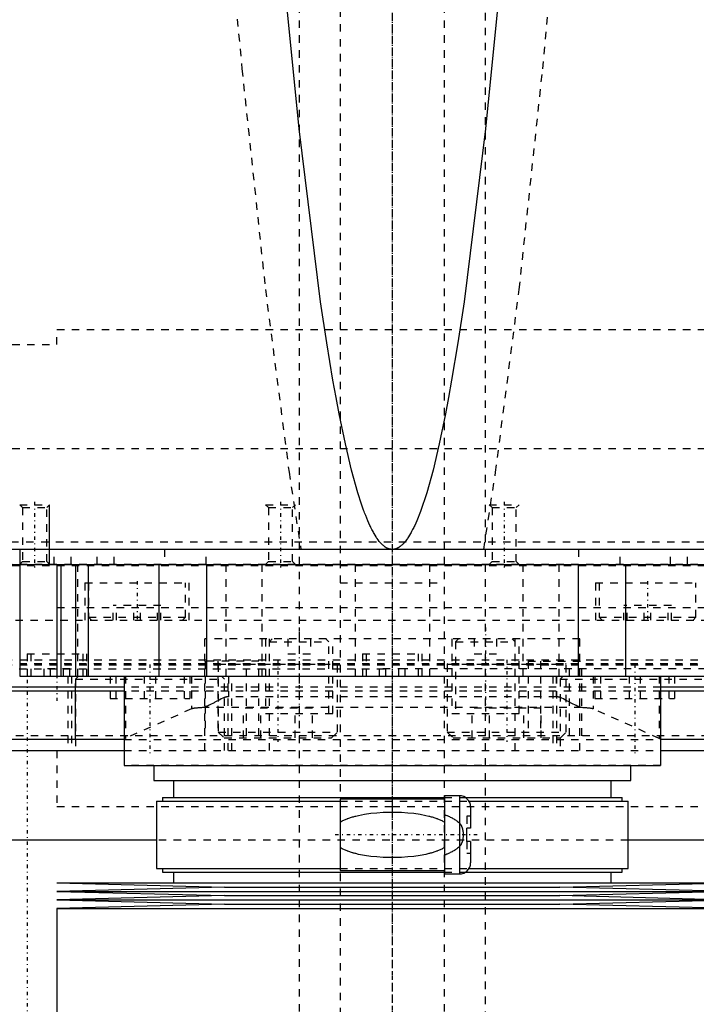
# Model space of a CAD drawing. Extents: x -125 to 125, y -123 to 447.
# Tile 3 of 10: x -50 to 41, y -27 to 106. Entities that reach past the tile are written whole.
import ezdxf

# ---------------------------------------------------------------- set-up
doc = ezdxf.new("R2010")
doc.units = 0
doc.linetypes.add('CENTER', pattern=[1.5, 0.45, -0.5, 0.05, -0.5])
doc.linetypes.add('DASHED', pattern=[2, 1, -1])
for name, color, linetype in [('AM_0', 7, 'CONTINUOUS'), ('AM_10', 7, 'CONTINUOUS'), ('AM_3', 7, 'DASHED'), ('AM_7', 7, 'CENTER')]:
    doc.layers.add(name, color=color, linetype=linetype)

msp = doc.modelspace()

# ---------------------------------------------------------------- linework, layer by layer
at = {"layer": 'AM_0', "color": 7, "linetype": 'CONTINUOUS'}
for p, q in [((79, 34.5), (-79, 34.5)), ((-50, 34.5), (-50, 17.5)), ((-78.5, 32.5), (78.5, 32.5)), ((-45, 32.5), (-45, 17.5)), ((-44.5, 32.5), (-44.5, 17.5)), ((-42.5, 32.5), (-42.5, 17.5)), ((-40.83, 32.5), (-40.83, 17.5)), ((-31.31, 32.5), (-31.31, 17.5)), ((-24.92, 32.5), (-24.92, 17.5)), ((24.92, 32.5), (24.92, 17.5)), ((31.31, 32.5), (31.31, 17.5)), ((-50, 17.5), (50, 17.5)), ((-36, 17.5), (-36, 5.5)), ((36, 17.5), (36, 5.5)), ((-36, 16), (-60, 16)), ((60, 16), (36, 16)), ((-36, 15.5), (-60, 15.5)), ((-42.5, 9), (-42.5, 15.5)), ((60, 15.5), (36, 15.5)), ((-36, 9), (-52.5, 9)), ((52.5, 9), (36, 9)), ((-68.3, 7.5), (-36, 7.5)), ((36, 7.5), (68.3, 7.5)), ((-36, 5.5), (36, 5.5)), ((-32, 5.5), (-32, 3.5)), ((32, 3.5), (32, 5.5)), ((-32, 3.5), (32, 3.5)), ((-29.35, 3.5), (-29.35, 1.2)), ((29.35, 1.2), (29.35, 3.5)), ((9, 1.45), (7, 1.45)), ((7, 1.45), (7, -9.05)), ((9, 1.45), (9, -9.05)), ((-31.65, 0.7), (-31.65, -8.3)), ((-31.65, 0.7), (-7, 0.7)), ((-30.85, 1.2), (-30.85, 0.7)), ((-30.85, 1.2), (7, 1.2)), ((7, 1), (-7, 1)), ((-7, 1), (-7, -8.6)), ((9.83, 1.2), (30.85, 1.2)), ((10.3, 0.7), (31.65, 0.7)), ((30.85, 0.7), (30.85, 1.2)), ((31.65, -8.3), (31.65, 0.7)), ((10.5, -0.05), (10.5, -2.9)), ((10, -4.7), (10, -2.9)), ((10.5, -2.9), (10, -2.9)), ((-31.65, -4.5), (-65.59, -4.5)), ((10.5, -4.7), (10, -4.7)), ((10.5, -4.7), (10.5, -7.55)), ((65.59, -4.5), (31.65, -4.5)), ((-31.65, -8.3), (-7, -8.3)), ((-30.85, -8.3), (-30.85, -8.8)), ((-30.85, -8.8), (7, -8.8)), ((-29.35, -8.8), (-29.35, -10.25)), ((-7, -8.6), (7, -8.6)), ((7, -9.05), (9, -9.05)), ((9.83, -8.8), (30.85, -8.8)), ((10.3, -8.3), (31.65, -8.3)), ((29.35, -10.25), (29.35, -8.8)), ((30.85, -8.8), (30.85, -8.3)), ((-45, -10.25), (-22.5, -10.82)), ((-45, -10.25), (45, -10.25)), ((22.5, -10.82), (45, -10.25)), ((-22.5, -10.82), (-45, -11.39)), ((-45, -11.39), (-22.5, -11.96)), ((-45, -11.39), (45, -11.39)), ((-22.5, -10.82), (22.5, -10.82)), ((45, -11.39), (22.5, -10.82)), ((22.5, -11.96), (45, -11.39)), ((-22.5, -11.96), (-45, -12.53)), ((-45, -12.53), (-22.5, -13.1)), ((-45, -12.53), (45, -12.53)), ((-22.5, -13.1), (-45, -13.67)), ((-22.5, -11.96), (22.5, -11.96)), ((-22.5, -13.1), (22.5, -13.1)), ((45, -12.53), (22.5, -11.96)), ((22.5, -13.1), (45, -12.53)), ((45, -13.67), (22.5, -13.1)), ((-45, -13.67), (-45, -30.25)), ((-45, -13.67), (45, -13.67))]:
    msp.add_line(p, q, dxfattribs=at)
for points in [[(0, 34.5, 0), (-0.01, 34.5, 0), (-0.04, 34.5, 0), (-0.06, 34.5, 0), (-0.07, 34.5, 0), (-0.08, 34.5, 0), (-0.11, 34.5, 0), (-0.13, 34.51, 0), (-0.15, 34.51, 0), (-0.18, 34.51, 0), (-0.2, 34.51, 0), (-0.21, 34.52, 0), (-0.22, 34.52, 0), (-0.25, 34.52, 0), (-0.27, 34.53, 0), (-0.29, 34.53, 0), (-0.32, 34.54, 0), (-0.34, 34.54, 0), (-0.35, 34.54, 0), (-0.36, 34.55, 0), (-0.39, 34.55, 0), (-0.41, 34.56, 0), (-0.42, 34.56, 0), (-0.43, 34.57, 0), (-0.46, 34.57, 0), (-0.48, 34.58, 0), (-0.49, 34.59, 0), (-0.5, 34.59, 0), (-0.53, 34.6, 0), (-0.55, 34.61, 0), (-0.57, 34.62, 0), (-0.6, 34.63, 0), (-0.62, 34.64, 0), (-0.63, 34.64, 0), (-0.64, 34.65, 0), (-0.67, 34.66, 0), (-0.69, 34.67, 0), (-0.71, 34.68, 0), (-0.74, 34.69, 0), (-0.76, 34.71, 0), (-0.77, 34.71, 0), (-0.78, 34.72, 0), (-0.81, 34.73, 0), (-0.83, 34.74, 0), (-0.85, 34.76, 0), (-0.88, 34.77, 0), (-0.9, 34.79, 0), (-0.91, 34.8, 0), (-0.92, 34.8, 0), (-0.95, 34.82, 0), (-0.97, 34.83, 0), (-1.05, 34.89, 0), (-1.19, 35.01, 0), (-1.26, 35.07, 0), (-1.33, 35.13, 0), (-1.47, 35.27, 0), (-1.61, 35.43, 0), (-1.75, 35.59, 0), (-1.89, 35.78, 0), (-2.03, 35.97, 0), (-2.1, 36.07, 0), (-2.17, 36.18, 0), (-2.31, 36.41, 0), (-2.45, 36.64, 0), (-2.52, 36.77, 0), (-2.59, 36.89, 0), (-2.73, 37.16, 0), (-2.87, 37.44, 0), (-2.94, 37.59, 0), (-3.01, 37.73, 0), (-3.15, 38.04, 0), (-3.29, 38.36, 0), (-3.43, 38.7, 0), (-3.57, 39.05, 0), (-3.71, 39.41, 0), (-3.78, 39.6, 0), (-3.85, 39.79, 0), (-3.99, 40.18, 0), (-4.13, 40.59, 0), (-4.62, 42.12, 0), (-5.46, 45.14, 0), (-6.29, 48.66, 0), (-7.13, 52.68, 0), (-7.54, 54.88, 0), (-7.96, 57.2, 0), (-8.79, 62.22, 0), (-9.62, 67.74, 0), (-12.5, 90.94, 0), (-14.95, 115.63, 0)], [(14.95, 115.63, 0), (12.5, 90.94, 0), (9.62, 67.74, 0), (8.79, 62.22, 0), (7.96, 57.2, 0), (7.54, 54.88, 0), (7.13, 52.68, 0), (6.29, 48.66, 0), (5.46, 45.14, 0), (4.62, 42.12, 0), (3.78, 39.6, 0), (3.29, 38.36, 0), (3.15, 38.04, 0), (3.01, 37.73, 0), (2.94, 37.59, 0), (2.87, 37.44, 0), (2.73, 37.16, 0), (2.59, 36.89, 0), (2.52, 36.77, 0), (2.45, 36.64, 0), (2.31, 36.41, 0), (2.17, 36.18, 0), (2.1, 36.07, 0), (2.03, 35.97, 0), (1.89, 35.78, 0), (1.75, 35.59, 0), (1.61, 35.43, 0), (1.47, 35.27, 0), (1.33, 35.13, 0), (1.26, 35.07, 0), (1.19, 35.01, 0), (1.05, 34.89, 0), (0.91, 34.8, 0), (0.83, 34.74, 0), (0.81, 34.73, 0), (0.78, 34.72, 0), (0.77, 34.71, 0), (0.76, 34.71, 0), (0.74, 34.69, 0), (0.71, 34.68, 0), (0.69, 34.67, 0), (0.67, 34.66, 0), (0.64, 34.65, 0), (0.63, 34.64, 0), (0.62, 34.64, 0), (0.6, 34.63, 0), (0.57, 34.62, 0), (0.55, 34.61, 0), (0.53, 34.6, 0), (0.5, 34.59, 0), (0.49, 34.59, 0), (0.48, 34.58, 0), (0.46, 34.57, 0), (0.43, 34.57, 0), (0.42, 34.56, 0), (0.41, 34.56, 0), (0.39, 34.55, 0), (0.36, 34.55, 0), (0.35, 34.54, 0), (0.34, 34.54, 0), (0.32, 34.54, 0), (0.29, 34.53, 0), (0.27, 34.53, 0), (0.25, 34.52, 0), (0.22, 34.52, 0), (0.21, 34.52, 0), (0.2, 34.51, 0), (0.18, 34.51, 0), (0.15, 34.51, 0), (0.13, 34.51, 0), (0.11, 34.5, 0), (0.08, 34.5, 0), (0.07, 34.5, 0), (0.06, 34.5, 0), (0.04, 34.5, 0), (0.01, 34.5, 0), (0, 34.5, 0)]]:
    msp.add_polyline3d(points, dxfattribs=at)
for centre, start, end in [((9, -0.05), 0, 90), ((9, -7.55), 270, 0)]:
    msp.add_arc(centre, 1.5, start, end, dxfattribs=at)
at = {"layer": 'AM_10', "color": 7, "linetype": 'CONTINUOUS'}
msp.add_line((-46, 32.5), (-46, 40.5), dxfattribs=at)
at = {"layer": 'AM_3', "color": 6, "linetype": 'DASHED'}
for p, q in [((-7, 421), (-7, -97.5)), ((7, -97.5), (7, 421)), ((-12.5, 405.5), (-12.5, -56.5)), ((12.5, -56.5), (12.5, 405.5)), ((-45, 62), (-45, 64)), ((-45, 64), (45, 64)), ((-65, 62), (-45, 62)), ((100, 48), (-100, 48)), ((-50, 40.5), (-49.62, 40.12)), ((-50, 40.5), (-46, 40.5)), ((-49.62, 40.12), (-49.62, 32.88)), ((-49.62, 40.12), (-46.38, 40.12)), ((-46.38, 40.12), (-46, 40.5)), ((-46.38, 32.88), (-46.38, 40.12)), ((-17, 40.5), (-16.62, 40.12)), ((-17, 40.5), (-13, 40.5)), ((-16.62, 40.12), (-16.62, 32.88)), ((-16.62, 40.12), (-13.38, 40.12)), ((-13.38, 40.12), (-13, 40.5)), ((-13.38, 32.88), (-13.38, 40.12)), ((13, 40.5), (13.38, 40.12)), ((13, 40.5), (17, 40.5)), ((13.38, 40.12), (13.38, 32.88)), ((13.38, 40.12), (16.62, 40.12)), ((16.62, 40.12), (17, 40.5)), ((16.62, 32.88), (16.62, 40.12)), ((77.86, 35.5), (-77.86, 35.5)), ((-45.38, 32.5), (-45.38, 34.5)), ((-43.08, 32.5), (-43.08, 34.5)), ((-39.62, 32.5), (-39.62, 34.5)), ((-37.31, 32.5), (-37.31, 34.5)), ((-30.58, 34.5), (-30.58, 32.5)), ((-25, 32.5), (-25, 34.5)), ((25, 34.5), (25, 32.5)), ((30.58, 32.5), (30.58, 34.5)), ((37.31, 32.5), (37.31, 34.5)), ((39.62, 32.5), (39.62, 34.5)), ((77, 32.5), (-60.01, 32.5)), ((60, 32.3), (-60, 32.3)), ((-49.62, 32.88), (-50, 32.5)), ((-49.62, 32.88), (-46.38, 32.88)), ((-46, 32.5), (-46.38, 32.88)), ((-42.23, 32.5), (-42.23, 17.5)), ((-22.36, 32.5), (-22.36, 17.5)), ((-17.5, 32.5), (-17.5, 17.5)), ((-16.62, 32.88), (-17, 32.5)), ((-16.62, 32.88), (-13.38, 32.88)), ((-13, 32.5), (-13.38, 32.88)), ((-5, 32.5), (-5, 17.5)), ((5, 32.5), (5, 17.5)), ((13.38, 32.88), (13, 32.5)), ((13.38, 32.88), (16.62, 32.88)), ((17, 32.5), (16.62, 32.88)), ((17.5, 32.5), (17.5, 17.5)), ((22.36, 32.5), (22.36, 17.5)), ((-41.25, 30), (-41.25, 25)), ((-41.25, 30), (-27.25, 30)), ((-40.75, 30), (-40.75, 25.4)), ((-27.75, 25.4), (-27.75, 30)), ((-27.25, 25), (-27.25, 30)), ((-7, 30), (7, 30)), ((27.25, 30), (27.25, 25)), ((27.25, 30), (41.25, 30)), ((27.75, 30), (27.75, 25.4)), ((40.75, 25.4), (40.75, 30)), ((-45, 26.7), (45, 26.7)), ((-45, 26.7), (0, 26.7)), ((-37.45, 25), (-37.45, 27)), ((-31.05, 27), (-37.45, 27)), ((-37, 25), (-37, 27)), ((-34.7, 25), (-34.7, 27)), ((-33.8, 25), (-33.8, 27)), ((-31.5, 25), (-31.5, 27)), ((-31.05, 25), (-31.05, 27)), ((31.05, 25), (31.05, 27)), ((37.45, 27), (31.05, 27)), ((31.5, 25), (31.5, 27)), ((33.8, 25), (33.8, 27)), ((34.7, 25), (34.7, 27)), ((37, 25), (37, 27)), ((37.45, 25), (37.45, 27)), ((-40.75, 25.4), (-40.35, 25)), ((-40.75, 25.4), (-27.75, 25.4)), ((-28.15, 25), (-27.75, 25.4)), ((27.75, 25.4), (28.15, 25)), ((27.75, 25.4), (40.75, 25.4)), ((40.35, 25), (40.75, 25.4)), ((-78.56, 25), (78.56, 25)), ((-25.16, 7.5), (-25.16, 22.5)), ((25.16, 22.5), (-25.16, 22.5)), ((-17, 22.5), (-17, 12.5)), ((-16.1, 22.5), (-16.5, 22.1)), ((-16.5, 7.5), (-16.5, 22.5)), ((-14, 22.5), (-14, 20.5)), ((-11, 22.5), (-11, 20.5)), ((-8.5, 22.1), (-8.9, 22.5)), ((-8, 12.5), (-8, 22.5)), ((8, 22.5), (8, 12.5)), ((8.9, 22.5), (8.5, 22.1)), ((11, 22.5), (11, 20.5)), ((14, 22.5), (14, 20.5)), ((16.5, 22.1), (16.1, 22.5)), ((16.5, 7.5), (16.5, 22.5)), ((17, 12.5), (17, 22.5)), ((25.16, 7.5), (25.16, 22.5)), ((-16.5, 22.1), (-8.5, 22.1)), ((-8.5, 12.5), (-8.5, 22.1)), ((8.5, 22.1), (8.5, 12.5)), ((8.5, 22.1), (16.5, 22.1)), ((-49, 20.5), (-49, 17.5)), ((-49, 20.5), (-41, 20.5)), ((-48.5, 20.5), (-48.5, 17.5)), ((-41.5, 17.5), (-41.5, 20.5)), ((-41, 17.5), (-41, 20.5)), ((-14, 20.5), (-11, 20.5)), ((-4, 20.5), (-4, 17.5)), ((-4, 20.5), (4, 20.5)), ((-3.5, 20.5), (-3.5, 17.5)), ((3.5, 17.5), (3.5, 20.5)), ((4, 17.5), (4, 20.5)), ((11, 20.5), (14, 20.5)), ((-60.07, 18.5), (-0.87, 18.5)), ((-60.04, 19.2), (60.04, 19.2)), ((-60.01, 19), (60.01, 19)), ((-60, 19.7), (60, 19.7)), ((-43.27, 18.5), (-46.73, 18.5)), ((-46.73, 17.5), (-46.73, 18.5)), ((-45.87, 17.5), (-45.87, 18.5)), ((-44.13, 17.5), (-44.13, 18.5)), ((-43.27, 17.5), (-43.27, 18.5)), ((-25.09, 19.5), (-25.09, 9.5)), ((-17.89, 19.5), (-25.09, 19.5)), ((-23.43, 19.5), (-23.43, 9.5)), ((-23.25, 19.2), (-23.35, 19.1)), ((-23.35, 19.1), (-23.35, 10)), ((-23.35, 19.1), (-7.35, 19.1)), ((-19.55, 9.5), (-19.55, 19.5)), ((-17.89, 9.5), (-17.89, 19.5)), ((-7.35, 19.1), (-7.45, 19.2)), ((-7.35, 10), (-7.35, 19.1)), ((1.73, 18.5), (-1.73, 18.5)), ((-1.73, 17.5), (-1.73, 18.5)), ((-0.87, 17.5), (-0.87, 18.5)), ((0.87, 17.5), (0.87, 18.5)), ((60.07, 18.5), (0.87, 18.5)), ((1.73, 17.5), (1.73, 18.5)), ((7.45, 19.2), (7.35, 19.1)), ((7.35, 19.1), (7.35, 10)), ((7.35, 19.1), (23.35, 19.1)), ((18.23, 19.5), (18.23, 9.5)), ((18.23, 19.5), (25.44, 19.5)), ((19.89, 19.5), (19.89, 9.5)), ((23.35, 19.1), (23.25, 19.2)), ((23.35, 10), (23.35, 19.1)), ((23.77, 9.5), (23.77, 19.5)), ((25.44, 9.5), (25.44, 19.5)), ((-43.53, 17.5), (-43.53, 7.5)), ((-43.03, 17.5), (-43.03, 7.5)), ((-42.13, 17.5), (-42.53, 17.1)), ((-42.5, 15.5), (-42.5, 17.5)), ((-37.86, 17.5), (-37.86, 14.5)), ((-37.11, 17.5), (-37.11, 14.5)), ((-35.82, 17.5), (-35.82, 9.14)), ((-33.28, 17.5), (-33.28, 14.5)), ((-31.77, 17.5), (-31.77, 14.5)), ((-27.95, 17.5), (-27.95, 14.5)), ((-27.19, 17.5), (-27.19, 14.5)), ((-26.96, 17.5), (-26.96, 13.1)), ((-22.53, 17.1), (-22.93, 17.5)), ((-22.03, 7.5), (-22.03, 17.5)), ((-22, 17.5), (-22, 14.74)), ((-21.53, 7.5), (-21.53, 17.5)), ((21.53, 17.5), (21.53, 7.5)), ((22, 17.5), (22, 14.74)), ((22.03, 17.5), (22.03, 7.5)), ((22.93, 17.5), (22.53, 17.1)), ((26.96, 17.5), (26.96, 13.1)), ((27.19, 17.5), (27.19, 14.5)), ((27.95, 17.5), (27.95, 14.5)), ((31.77, 17.5), (31.77, 14.5)), ((33.28, 17.5), (33.28, 14.5)), ((35.82, 17.5), (35.82, 9.14)), ((37.11, 17.5), (37.11, 14.5)), ((37.86, 17.5), (37.86, 14.5)), ((-42.53, 17.1), (-42.53, 7.5)), ((-42.53, 17.1), (-22.53, 17.1)), ((36, 16), (-36, 16)), ((-22.53, 7.5), (-22.53, 17.1)), ((22.53, 17.1), (22.53, 7.5)), ((22.53, 17.1), (42.53, 17.1)), ((36, 15.5), (-36, 15.5)), ((22, 14.74), (-22, 14.74)), ((-37.86, 14.5), (-27.19, 14.5)), ((25.41, 13.27), (-25.41, 13.27)), ((27.19, 14.5), (37.86, 14.5)), ((-26.96, 13.1), (-35.82, 9.14)), ((-19.97, 9.2), (-19.97, 13.2)), ((-10.73, 13.2), (-19.97, 13.2)), ((-17.66, 9.2), (-17.66, 13.2)), ((-17, 12.5), (-8, 12.5)), ((-13.04, 9.2), (-13.04, 13.2)), ((-10.73, 9.2), (-10.73, 13.2)), ((8, 12.5), (17, 12.5)), ((10.73, 9.2), (10.73, 13.2)), ((19.97, 13.2), (10.73, 13.2)), ((13.04, 9.2), (13.04, 13.2)), ((17.66, 9.2), (17.66, 13.2)), ((19.97, 9.2), (19.97, 13.2)), ((35.82, 9.14), (26.96, 13.1)), ((52.5, 9.5), (-52.5, 9.5)), ((-23.35, 10), (-22.55, 9.2)), ((-23.35, 10), (-7.35, 10)), ((-8.15, 9.2), (-7.35, 10)), ((7.35, 10), (8.15, 9.2)), ((7.35, 10), (23.35, 10)), ((22.55, 9.2), (23.35, 10)), ((-36, 9), (36, 9)), ((-22.55, 9.2), (-8.15, 9.2)), ((8.15, 9.2), (22.55, 9.2)), ((-45, 7.5), (-45, 0)), ((-45, 7.5), (-45, 0)), ((-36, 7.5), (36, 7.5)), ((36, 5.52), (-36, 5.52)), ((-45, 0), (0, 0)), ((-7, 0.7), (10.3, 0.7)), ((0, 0), (45, 0)), ((7, 1.2), (9.83, 1.2)), ((10, -1.3), (10, -2.9)), ((10.5, -1.3), (10, -1.3)), ((31.65, -4.5), (-31.65, -4.5)), ((10, -4.7), (10, -6.3)), ((10.5, -6.3), (10, -6.3)), ((-7, -8.3), (10.3, -8.3)), ((7, -8.8), (9.83, -8.8))]:
    msp.add_line(p, q, dxfattribs=at)
for points in [[(-21.74, 115.63, 0), (-20.18, 98.98, 0), (-17.03, 69.41, 0), (-13.86, 44.87, 0), (-12.26, 34.5, 0)], [(12.26, 34.5, 0), (13.86, 44.87, 0), (17.03, 69.41, 0), (20.18, 98.98, 0), (21.74, 115.63, 0)], [(-22, 14.74, 0), (-22.02, 14.74, 0), (-22.06, 14.73, 0), (-22.1, 14.73, 0), (-22.12, 14.73, 0), (-22.14, 14.73, 0), (-22.18, 14.72, 0), (-22.21, 14.72, 0), (-22.25, 14.71, 0), (-22.29, 14.7, 0), (-22.32, 14.69, 0), (-22.34, 14.69, 0), (-22.36, 14.68, 0), (-22.39, 14.67, 0), (-22.43, 14.66, 0), (-22.46, 14.65, 0), (-22.5, 14.64, 0), (-22.53, 14.62, 0), (-22.55, 14.62, 0), (-22.57, 14.61, 0), (-22.6, 14.6, 0), (-22.64, 14.58, 0), (-22.65, 14.58, 0), (-22.75, 14.53, 0), (-22.95, 14.44, 0), (-23.15, 14.34, 0), (-23.34, 14.24, 0), (-23.53, 14.14, 0), (-23.72, 14.04, 0), (-23.82, 13.99, 0), (-23.91, 13.94, 0), (-24.1, 13.84, 0), (-24.29, 13.75, 0), (-24.47, 13.66, 0), (-24.65, 13.57, 0), (-24.82, 13.49, 0), (-24.91, 13.46, 0), (-25, 13.42, 0), (-25.16, 13.36, 0), (-25.33, 13.3, 0), (-25.41, 13.27, 0)], [(25.41, 13.27, 0), (25.33, 13.3, 0), (25.16, 13.36, 0), (25, 13.42, 0), (24.91, 13.46, 0), (24.82, 13.49, 0), (24.65, 13.57, 0), (24.47, 13.66, 0), (24.29, 13.75, 0), (24.1, 13.84, 0), (23.91, 13.94, 0), (23.82, 13.99, 0), (23.72, 14.04, 0), (23.53, 14.14, 0), (23.34, 14.24, 0), (23.15, 14.34, 0), (22.95, 14.44, 0), (22.75, 14.53, 0), (22.65, 14.58, 0), (22.64, 14.58, 0), (22.6, 14.6, 0), (22.57, 14.61, 0), (22.55, 14.62, 0), (22.53, 14.62, 0), (22.5, 14.64, 0), (22.46, 14.65, 0), (22.43, 14.66, 0), (22.39, 14.67, 0), (22.36, 14.68, 0), (22.34, 14.69, 0), (22.32, 14.69, 0), (22.29, 14.7, 0), (22.25, 14.71, 0), (22.21, 14.72, 0), (22.18, 14.72, 0), (22.14, 14.73, 0), (22.12, 14.73, 0), (22.1, 14.73, 0), (22.06, 14.73, 0), (22.02, 14.74, 0), (22, 14.74, 0)], [(-25.41, 13.27, 0), (-25.48, 13.27, 0), (-25.61, 13.26, 0), (-25.74, 13.25, 0), (-25.81, 13.25, 0), (-25.87, 13.25, 0), (-25.99, 13.24, 0), (-26.1, 13.23, 0), (-26.2, 13.22, 0), (-26.3, 13.21, 0), (-26.4, 13.2, 0), (-26.44, 13.19, 0), (-26.49, 13.19, 0), (-26.57, 13.18, 0), (-26.64, 13.17, 0), (-26.71, 13.16, 0), (-26.77, 13.15, 0), (-26.82, 13.14, 0), (-26.85, 13.13, 0), (-26.87, 13.12, 0), (-26.91, 13.11, 0), (-26.94, 13.1, 0), (-26.96, 13.1, 0)], [(26.96, 13.1, 0), (26.94, 13.1, 0), (26.91, 13.11, 0), (26.87, 13.12, 0), (26.85, 13.13, 0), (26.82, 13.14, 0), (26.77, 13.15, 0), (26.71, 13.16, 0), (26.64, 13.17, 0), (26.57, 13.18, 0), (26.49, 13.19, 0), (26.44, 13.19, 0), (26.4, 13.2, 0), (26.3, 13.21, 0), (26.2, 13.22, 0), (26.1, 13.23, 0), (25.99, 13.24, 0), (25.87, 13.25, 0), (25.81, 13.25, 0), (25.74, 13.25, 0), (25.61, 13.26, 0), (25.48, 13.27, 0), (25.41, 13.27, 0)], [(-35.82, 9.14, 0), (-35.88, 9.12, 0), (-35.96, 9.06, 0), (-36, 9.01, 0), (-36, 8.99, 0)], [(36, 8.99, 0), (36, 9.01, 0), (35.96, 9.06, 0), (35.88, 9.12, 0), (35.82, 9.14, 0)], [(-7, -2.09, 0), (-6.95, -2.06, 0), (-6.84, -2, 0), (-6.74, -1.94, 0), (-6.68, -1.91, 0), (-6.63, -1.89, 0), (-6.52, -1.83, 0), (-6.41, -1.78, 0), (-6.3, -1.73, 0), (-6.18, -1.69, 0), (-6.07, -1.64, 0), (-6.01, -1.62, 0), (-5.95, -1.6, 0), (-5.83, -1.55, 0), (-5.71, -1.51, 0), (-5.59, -1.47, 0), (-5.47, -1.43, 0), (-5.35, -1.4, 0), (-5.29, -1.38, 0), (-5.23, -1.36, 0), (-5.1, -1.33, 0), (-4.97, -1.29, 0), (-4.91, -1.28, 0), (-4.52, -1.18, 0), (-3.72, -1.03, 0), (-2.9, -0.91, 0), (-2.07, -0.83, 0), (-1.24, -0.77, 0), (-0.41, -0.75, 0), (0, -0.74, 0), (0.41, -0.75, 0), (1.24, -0.77, 0), (2.07, -0.83, 0), (2.9, -0.91, 0), (3.72, -1.03, 0), (4.52, -1.18, 0), (4.91, -1.28, 0), (4.97, -1.29, 0), (5.1, -1.33, 0), (5.23, -1.36, 0), (5.29, -1.38, 0), (5.35, -1.4, 0), (5.47, -1.43, 0), (5.59, -1.47, 0), (5.71, -1.51, 0), (5.83, -1.55, 0), (5.95, -1.6, 0), (6.01, -1.62, 0), (6.07, -1.64, 0), (6.18, -1.69, 0), (6.3, -1.73, 0), (6.41, -1.78, 0), (6.52, -1.83, 0), (6.63, -1.89, 0), (6.68, -1.91, 0), (6.74, -1.94, 0), (6.84, -2, 0), (6.95, -2.06, 0), (7, -2.09, 0)], [(7, -1.07, 0), (7.06, -1.09, 0), (7.18, -1.14, 0), (7.31, -1.19, 0), (7.37, -1.21, 0), (7.43, -1.24, 0), (7.55, -1.29, 0), (7.67, -1.35, 0), (7.78, -1.41, 0), (7.9, -1.46, 0), (8.02, -1.53, 0), (8.07, -1.56, 0), (8.13, -1.59, 0), (8.24, -1.65, 0), (8.35, -1.72, 0), (8.46, -1.79, 0), (8.56, -1.86, 0), (8.66, -1.94, 0), (8.71, -1.98, 0), (8.76, -2.02, 0), (8.86, -2.1, 0), (8.95, -2.18, 0), (9, -2.22, 0)], [(9, -2.22, 0), (9.01, -2.23, 0), (9.02, -2.24, 0), (9.04, -2.26, 0), (9.05, -2.27, 0), (9.06, -2.28, 0), (9.07, -2.29, 0), (9.09, -2.31, 0), (9.1, -2.33, 0), (9.12, -2.35, 0), (9.13, -2.37, 0), (9.14, -2.38, 0), (9.15, -2.39, 0), (9.16, -2.41, 0), (9.18, -2.44, 0), (9.19, -2.46, 0), (9.2, -2.48, 0), (9.22, -2.51, 0), (9.22, -2.52, 0), (9.23, -2.53, 0), (9.24, -2.56, 0), (9.26, -2.58, 0), (9.26, -2.59, 0), (9.27, -2.61, 0), (9.28, -2.63, 0), (9.29, -2.66, 0), (9.3, -2.67, 0), (9.3, -2.69, 0), (9.32, -2.71, 0), (9.33, -2.74, 0), (9.34, -2.77, 0), (9.35, -2.8, 0), (9.36, -2.83, 0), (9.36, -2.84, 0), (9.37, -2.86, 0), (9.38, -2.89, 0), (9.39, -2.92, 0), (9.4, -2.95, 0), (9.41, -2.98, 0), (9.41, -3.02, 0), (9.42, -3.03, 0), (9.42, -3.05, 0), (9.43, -3.08, 0), (9.44, -3.11, 0), (9.44, -3.15, 0), (9.45, -3.18, 0), (9.46, -3.21, 0), (9.46, -3.23, 0), (9.46, -3.25, 0), (9.47, -3.28, 0), (9.47, -3.31, 0), (9.49, -3.43, 0), (9.5, -3.64, 0), (9.51, -3.74, 0), (9.51, -3.84, 0), (9.5, -4.04, 0), (9.48, -4.25, 0), (9.46, -4.37, 0), (9.45, -4.4, 0), (9.45, -4.43, 0), (9.44, -4.45, 0), (9.44, -4.47, 0), (9.43, -4.5, 0), (9.43, -4.53, 0), (9.42, -4.56, 0), (9.41, -4.6, 0), (9.4, -4.63, 0), (9.4, -4.65, 0), (9.39, -4.66, 0), (9.38, -4.7, 0), (9.37, -4.73, 0), (9.36, -4.76, 0), (9.35, -4.79, 0), (9.34, -4.83, 0), (9.33, -4.84, 0), (9.33, -4.86, 0), (9.31, -4.89, 0), (9.3, -4.92, 0), (9.3, -4.93, 0), (9.29, -4.95, 0), (9.27, -4.98, 0), (9.26, -5.01, 0), (9.25, -5.03, 0), (9.25, -5.04, 0), (9.23, -5.07, 0), (9.22, -5.1, 0), (9.2, -5.12, 0), (9.18, -5.15, 0), (9.17, -5.18, 0), (9.16, -5.19, 0), (9.15, -5.2, 0), (9.13, -5.23, 0), (9.12, -5.25, 0), (9.1, -5.27, 0), (9.08, -5.29, 0), (9.06, -5.31, 0), (9.05, -5.32, 0), (9.05, -5.33, 0), (9.03, -5.35, 0), (9.01, -5.37, 0), (9, -5.38, 0)], [(7, -5.51, 0), (6.95, -5.54, 0), (6.84, -5.6, 0), (6.74, -5.66, 0), (6.68, -5.69, 0), (6.63, -5.71, 0), (6.52, -5.77, 0), (6.41, -5.82, 0), (6.3, -5.87, 0), (6.18, -5.91, 0), (6.07, -5.96, 0), (6.01, -5.98, 0), (5.95, -6, 0), (5.83, -6.05, 0), (5.71, -6.09, 0), (5.59, -6.13, 0), (5.47, -6.17, 0), (5.35, -6.2, 0), (5.29, -6.22, 0), (5.23, -6.24, 0), (5.1, -6.27, 0), (4.97, -6.31, 0), (4.91, -6.32, 0), (4.52, -6.42, 0), (3.72, -6.57, 0), (2.9, -6.69, 0), (2.07, -6.77, 0), (1.24, -6.83, 0), (0.41, -6.85, 0), (0, -6.86, 0), (-0.41, -6.85, 0), (-1.24, -6.83, 0), (-2.07, -6.77, 0), (-2.9, -6.69, 0), (-3.72, -6.57, 0), (-4.52, -6.42, 0), (-4.91, -6.32, 0), (-4.97, -6.31, 0), (-5.1, -6.27, 0), (-5.23, -6.24, 0), (-5.29, -6.22, 0), (-5.35, -6.2, 0), (-5.47, -6.17, 0), (-5.59, -6.13, 0), (-5.71, -6.09, 0), (-5.83, -6.05, 0), (-5.95, -6, 0), (-6.01, -5.98, 0), (-6.07, -5.96, 0), (-6.18, -5.91, 0), (-6.3, -5.87, 0), (-6.41, -5.82, 0), (-6.52, -5.77, 0), (-6.63, -5.71, 0), (-6.68, -5.69, 0), (-6.74, -5.66, 0), (-6.84, -5.6, 0), (-6.95, -5.54, 0), (-7, -5.51, 0)], [(9, -5.38, 0), (8.95, -5.42, 0), (8.86, -5.5, 0), (8.76, -5.58, 0), (8.71, -5.62, 0), (8.66, -5.66, 0), (8.56, -5.74, 0), (8.46, -5.81, 0), (8.35, -5.88, 0), (8.24, -5.95, 0), (8.13, -6.01, 0), (8.07, -6.04, 0), (8.02, -6.07, 0), (7.9, -6.14, 0), (7.78, -6.19, 0), (7.67, -6.25, 0), (7.55, -6.31, 0), (7.43, -6.36, 0), (7.37, -6.39, 0), (7.31, -6.41, 0), (7.18, -6.46, 0), (7.06, -6.51, 0), (7, -6.53, 0)]]:
    msp.add_polyline3d(points, dxfattribs=at)
at = {"layer": 'AM_7', "color": 4, "linetype": 'CENTER'}
for p, q in [((0, 446.93), (0, -123.42)), ((0, 422.43), (0, -18.4)), ((0, 247.5), (0, -82.5)), ((-48, 40.9), (-48, 32.1)), ((-15, 40.9), (-15, 32.1)), ((15, 40.9), (15, 32.1)), ((-34.25, 30.25), (-34.25, 24.75)), ((34.25, 30.25), (34.25, 24.75)), ((0, 27.07), (0, -0.38)), ((-12.5, 24.05), (-12.5, 11.95)), ((12.5, 24.05), (12.5, 11.95)), ((-45, 20.8), (-45, 14.2)), ((-32.53, 19.05), (-32.53, 6.95)), ((-15.35, 19.7), (-15.35, 8.7)), ((15.35, 19.7), (15.35, 8.7)), ((32.53, 19.05), (32.53, 6.95)), ((-49, 17), (-49, -82)), ((0, 5.19), (0, -31.94)), ((11.38, -3.8), (-7.88, -3.8))]:
    msp.add_line(p, q, dxfattribs=at)

doc.saveas('drawing.dxf')
